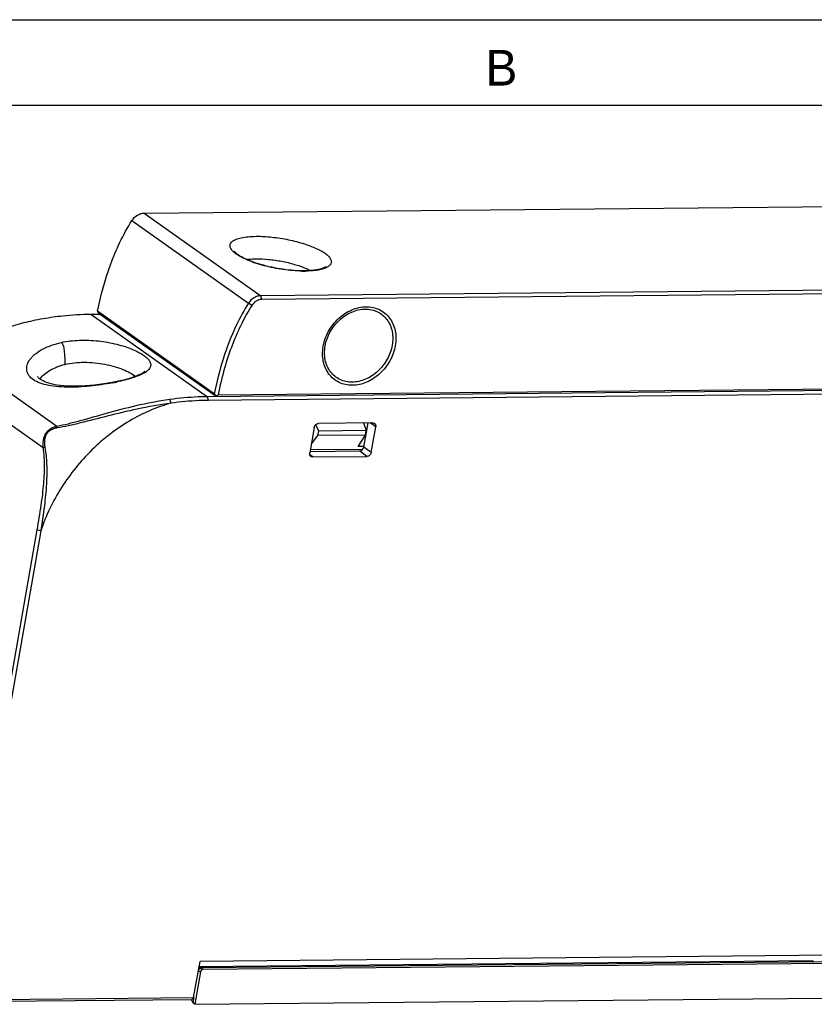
# Model space of a CAD drawing. Header units: millimetres. Extents: x 0 to 420, y 0 to 297.
# Tile 11 of 24: x 120 to 176, y 228 to 297. Entities that reach past the tile are written whole.
import ezdxf

# ---------------------------------------------------------------- set-up
doc = ezdxf.new("R2010")
doc.units = ezdxf.units.MM
doc.header["$LTSCALE"] = 23.1
doc.layers.get('0').update_dxf_attribs({"linetype": 'CONTINUOUS'})
doc.styles.add('TEXTSTYLE_2', font='trium.ttf')

msp = doc.modelspace()

# ---------------------------------------------------------------- linework, layer by layer
at = {"color": 2, "linetype": 'CONTINUOUS'}
msp.add_line((0, 297), (420, 297), dxfattribs=at)
at = {"color": 7, "linetype": 'CONTINUOUS'}
for p, q in [((18, 291), (414, 291)), ((129.13856, 283.42878), (181.07796, 283.9345)), ((189.25533, 278.13794), (137.31593, 277.63222)), ((189.31805, 277.88199), (137.37865, 277.37628)), ((125.40519, 276.34879), (126.01287, 276.3547)), ((134.05155, 270.74955), (125.87418, 276.54612)), ((125.89469, 276.48494), (126.01287, 276.3547)), ((134.19024, 270.55814), (126.01287, 276.3547)), ((190.51957, 271.1066), (133.58255, 270.55222)), ((190.58229, 270.85065), (133.64527, 270.29628)), ((134.31886, 270.6785), (190.04085, 271.22104)), ((134.05155, 270.74955), (134.17001, 270.61896)), ((134.17001, 270.61896), (134.31881, 270.6785)), ((134.19024, 270.55814), (134.17001, 270.61896)), ((145.16772, 268.71799), (141.37192, 268.68103)), ((144.52023, 268.71169), (144.7063, 268.1778)), ((144.53496, 267.01452), (144.85002, 268.7149)), ((141.06373, 268.39628), (140.75098, 266.60885)), ((141.15605, 268.5687), (141.37633, 268.14538)), ((141.32068, 267.82729), (141.37633, 268.14538)), ((144.7063, 268.1778), (141.37633, 268.14538)), ((144.65064, 267.85971), (144.7063, 268.1778)), ((145.06439, 266.65085), (145.37714, 268.43828)), ((140.86185, 267.24251), (141.32068, 267.82729)), ((144.65064, 267.85971), (141.32068, 267.82729)), ((144.14039, 267.05665), (144.65064, 267.85971)), ((140.76963, 266.71547), (144.24368, 266.7493)), ((144.46002, 266.86024), (140.78871, 266.8245)), ((144.54349, 267.06058), (144.14039, 267.05665)), ((140.9604, 266.32914), (144.7562, 266.3661)), ((121.61419, 261.21484), (115.85588, 228.30556)), ((121.88237, 261.14873), (116.12406, 228.23944)), ((132.60279, 228.39989), (133.06756, 230.94013)), ((175.96768, 230.97105), (132.99667, 230.55266)), ((177.36575, 231.37144), (133.06756, 230.94013)), ((176.7922, 230.90477), (133.15856, 230.47993)), ((133.27937, 230.39429), (176.91301, 230.81914)), ((176.05048, 230.94602), (176.1159, 230.89965)), ((133.07572, 230.20411), (132.69151, 227.93118)), ((133.14795, 230.47983), (132.98329, 230.47954)), ((133.14793, 230.48136), (132.98333, 230.47976)), ((115.99549, 228.11909), (132.47272, 228.27952)), ((116.12406, 228.23944), (132.60279, 228.39989)), ((132.42983, 228.2791), (132.54805, 228.03287)), ((132.60279, 228.39989), (132.47272, 228.27952)), ((132.61355, 228.39796), (132.54805, 228.03287)), ((132.69151, 227.93118), (132.54805, 228.03287)), ((132.69151, 227.93118), (176.6883, 228.35956))]:
    msp.add_line(p, q, dxfattribs=at)
at = {"color": 9, "linetype": 'CONTINUOUS'}
for p, q in [((129.13856, 283.42878), (137.31593, 277.63222)), ((128.27703, 282.90293), (136.4544, 277.10637)), ((136.68943, 276.95559), (136.4544, 277.10637)), ((137.37865, 277.37628), (137.31593, 277.63222)), ((125.40519, 276.34879), (133.58255, 270.55222)), ((123.02032, 268.46502), (116.0517, 273.40475)), ((122.0446, 266.95621), (114.8889, 272.02856)), ((131.02033, 270.09878), (130.93644, 270.35314)), ((133.64527, 270.29628), (133.58255, 270.55222)), ((145.37714, 268.43828), (144.97272, 268.71609)), ((123.027, 268.36014), (123.02032, 268.46502)), ((122.17802, 266.99711), (122.0446, 266.95621)), ((144.7562, 266.3661), (144.24368, 266.7493)), ((145.06439, 266.65085), (144.53496, 267.01452)), ((140.9604, 266.32914), (140.75745, 266.48088)), ((121.88237, 261.14873), (121.61419, 261.21484)), ((175.96768, 230.97105), (176.06894, 230.89927)), ((132.95318, 230.29097), (133.07572, 230.20411)), ((133.15856, 230.47993), (133.27937, 230.39429))]:
    msp.add_line(p, q, dxfattribs=at)
at = {"color": 7, "linetype": 'CONTINUOUS'}
for points in [[(129.20972, 272.35242), (129.21106, 272.35428), (129.20677, 272.34925), (129.19667, 272.33847), (129.18204, 272.32423), (129.16287, 272.30711), (129.13853, 272.28712), (129.10987, 272.26539), (129.07691, 272.24222), (129.03926, 272.21761), (128.99739, 272.19205), (128.95128, 272.16571), (128.90074, 272.13858), (128.84594, 272.11089), (128.78687, 272.08272), (128.72339, 272.05409), (128.65547, 272.02509), (128.58312, 271.9958), (128.5062, 271.96626), (128.42437, 271.93645), (128.33763, 271.90645), (128.24588, 271.87635), (128.14871, 271.84609), (128.04597, 271.81573), (127.93778, 271.78538), (127.82403, 271.75506), (127.70454, 271.72472), (127.57954, 271.69441), (127.44937, 271.66414), (127.31407, 271.63386), (127.1857, 271.60609)], [(127.18433, 271.60579), (127.13823, 271.59608), (126.88487, 271.54635), (126.60898, 271.49834), (126.30673, 271.45196), (125.98462, 271.40861), (125.65931, 271.37064), (125.33678, 271.3391), (125.01449, 271.31449), (124.69642, 271.29776), (124.38459, 271.28924), (124.08151, 271.28905), (123.79184, 271.29717), (123.51616, 271.31369), (123.25692, 271.33853), (123.02018, 271.37066), (122.80794, 271.40869), (122.61775, 271.45174), (122.44798, 271.499), (122.29775, 271.5495), (122.16635, 271.60219), (122.05253, 271.65613), (121.95477, 271.71059), (121.87233, 271.76443), (121.80498, 271.81594), (121.75093, 271.86438), (121.70896, 271.90868), (121.67885, 271.94627), (121.65878, 271.97606)]]:
    msp.add_lwpolyline(points, dxfattribs=at)
at = {"color": 9, "linetype": 'CONTINUOUS'}
for centre, radius, start, end in [((140.35409, 287.64748), 8.28547, 269.0128434, 270.1866903), ((140.35498, 287.22664), 7.86463, 270.1901985, 270.5569582), ((123.08157, 270.90887), 1.53383, 144.158621, 144.6632882), ((123.10094, 270.89487), 1.55773, 143.5142485, 144.1582526), ((123.92114, 287.1963), 15.95525, 280.8677156, 281.8286634), ((124.04082, 286.62142), 15.36804, 281.831279, 282.0202688)]:
    msp.add_arc(centre, radius, start, end, dxfattribs=at)
at = {"color": 7, "linetype": 'CONTINUOUS'}
msp.add_arc((152.4674, 285.42504), 28.0363, 198.4630874, 198.5949523, dxfattribs=at)
for centre, major_axis, ratio, start_param, end_param in [((144.29233, 267.01224), (0.16837, 0.22534), 0.80483798, -2.59117733, -1.02068568), ((175.93518, 230.7826), (0.1146, 0.16391), 0.81147257, -0.00524153, 0.52499877), ((133.24811, 230.20496), (0.11134, 0.16617), 0.81517577, 0.50878796, 2.07522097), ((132.86287, 230.47804), (0.34235, 0.00247), 0.00146609, -0.58683481, -0.52820473)]:
    msp.add_ellipse(centre, major_axis=major_axis, ratio=ratio, start_param=start_param, end_param=end_param, dxfattribs=at)
for points, knots in [([(128.27703, 282.90293), (128.37355, 283.05542), (128.56995, 283.25379), (128.88882, 283.40009), (129.05705, 283.42799), (129.13856, 283.42878)], [0, 0, 0, 0, 0.51829886, 0.76590613, 1, 1, 1, 1]), ([(125.87423, 276.54609), (126.09378, 277.64983), (126.53716, 279.29862), (127.4136, 281.40221), (127.96719, 282.41502), (128.27703, 282.90293)], [0, 0, 0, 0, 0.49439234, 0.74608584, 1, 1, 1, 1]), ([(140.3804, 279.38016), (140.1372, 279.37779), (139.63149, 279.39679), (138.86233, 279.48221), (138.08376, 279.62209), (137.33826, 279.8087), (136.66726, 280.03111), (136.17727, 280.24412), (135.85644, 280.42413), (135.67352, 280.54738), (135.5414, 280.6586), (135.47481, 280.7318), (135.45246, 280.76416)], [0, 0, 0, 0, 0.13984955, 0.29060112, 0.44467417, 0.5943555, 0.73210535, 0.8507786, 0.90084327, 0.94347827, 0.97738638, 1, 1, 1, 1]), ([(141.8539, 279.66552), (141.85588, 279.66745), (141.84369, 279.65606), (141.83752, 279.65225), (141.82138, 279.64036), (141.80366, 279.62935), (141.77223, 279.61103), (141.72539, 279.58757), (141.65969, 279.55981), (141.58328, 279.53257), (141.49699, 279.50656), (141.40164, 279.48234), (141.29786, 279.46024), (141.14462, 279.43318), (140.93556, 279.40661), (140.66591, 279.38657), (140.47796, 279.38111), (140.38045, 279.38016)], [0, 0, 0, 0, 0.00543785, 0.01401408, 0.02574337, 0.04014527, 0.05693649, 0.09679434, 0.14392283, 0.19749609, 0.25691996, 0.32176229, 0.39167396, 0.46635333, 0.62892736, 0.80746826, 1, 1, 1, 1]), ([(136.4544, 277.10637), (136.14599, 276.61755), (135.45386, 275.35681), (134.63113, 273.22597), (134.2159, 271.57525), (134.05152, 270.74958)], [0, 0, 0, 0, 0.25389513, 0.6301787, 1, 1, 1, 1]), ([(137.31593, 277.63222), (137.23442, 277.63143), (137.06619, 277.60352), (136.74732, 277.45723), (136.55092, 277.25886), (136.4544, 277.10637)], [0, 0, 0, 0, 0.23409387, 0.48170114, 1, 1, 1, 1]), ([(137.37865, 277.37628), (137.24568, 277.37498), (136.96771, 277.28308), (136.76664, 277.07759), (136.68943, 276.95559)], [0, 0, 0, 0, 0.47945101, 1, 1, 1, 1]), ([(122.75907, 276.1497), (122.98031, 276.18061), (123.85852, 276.28932), (124.74373, 276.34234), (125.40519, 276.34879)], [0, 0, 0, 0, 0.2524502, 1, 1, 1, 1]), ([(136.68928, 276.95568), (136.42932, 276.54674), (135.93109, 275.65447), (135.2875, 274.18127), (134.73001, 272.50556), (134.44435, 271.309), (134.31891, 270.67849)], [0, 0, 0, 0, 0.21552838, 0.4535846, 0.7140691, 1, 1, 1, 1]), ([(117.97296, 274.75566), (118.29098, 274.91386), (118.98005, 275.21417), (120.10704, 275.60008), (121.38096, 275.92338), (122.28552, 276.08353), (122.75907, 276.1497)], [0, 0, 0, 0, 0.2129201, 0.44990357, 0.71336901, 1, 1, 1, 1]), ([(130.93644, 270.35314), (130.1377, 270.24153), (128.63868, 269.95039), (126.54616, 269.39673), (124.96765, 268.94262), (123.81766, 268.63704), (123.28091, 268.51503), (123.02032, 268.46502)], [0, 0, 0, 0, 0.29712717, 0.56164221, 0.79732073, 0.9022411, 1, 1, 1, 1]), ([(131.02033, 270.09878), (130.22549, 269.99552), (128.72714, 269.72536), (126.62213, 269.21205), (125.02114, 268.79221), (123.84613, 268.51292), (123.29496, 268.40368), (123.027, 268.36014)], [0, 0, 0, 0, 0.29380846, 0.55730763, 0.79414916, 0.90048823, 1, 1, 1, 1]), ([(133.58255, 270.55222), (133.36338, 270.55009), (132.47873, 270.5268), (131.59573, 270.44525), (130.93644, 270.35314)], [0, 0, 0, 0, 0.24770599, 1, 1, 1, 1]), ([(133.64527, 270.29628), (133.42785, 270.29416), (132.55028, 270.27106), (131.67434, 270.19016), (131.02033, 270.09878)], [0, 0, 0, 0, 0.24770599, 1, 1, 1, 1]), ([(141.06373, 268.39628), (141.07688, 268.47143), (141.15316, 268.61069), (141.30034, 268.68033), (141.37192, 268.68103)], [0, 0, 0, 0, 0.51589476, 1, 1, 1, 1]), ([(145.16772, 268.71799), (145.17846, 268.71809), (145.22011, 268.71568), (145.26122, 268.70099), (145.28699, 268.68383)], [0, 0, 0, 0, 0.25744649, 1, 1, 1, 1]), ([(145.28699, 268.68383), (145.32299, 268.65987), (145.38174, 268.58115), (145.38538, 268.48535), (145.37714, 268.43828)], [0, 0, 0, 0, 0.47509572, 1, 1, 1, 1]), ([(123.02032, 268.46502), (122.93378, 268.44615), (122.76868, 268.39715), (122.54428, 268.28828), (122.35866, 268.14222), (122.16148, 267.90013), (122.05205, 267.58441), (122.0236, 267.23979), (122.03347, 267.05219), (122.0446, 266.95621)], [0, 0, 0, 0, 0.1325325, 0.25658548, 0.37100086, 0.48311837, 0.72003447, 0.85542061, 1, 1, 1, 1]), ([(123.027, 268.36014), (122.94597, 268.34697), (122.79176, 268.30988), (122.58209, 268.21995), (122.41119, 268.09196), (122.23414, 267.87271), (122.14889, 267.57921), (122.1423, 267.26105), (122.1622, 267.08656), (122.17802, 266.99711)], [0, 0, 0, 0, 0.13422473, 0.25819643, 0.37043822, 0.47985817, 0.71406176, 0.85147969, 1, 1, 1, 1]), ([(122.0446, 266.95621), (122.09991, 266.57964), (122.14945, 265.74774), (122.08769, 264.40711), (121.89826, 262.8721), (121.71511, 261.7916), (121.61419, 261.21484)], [0, 0, 0, 0, 0.19759781, 0.43109698, 0.69602124, 1, 1, 1, 1]), ([(122.17802, 266.99711), (122.24674, 266.60856), (122.3236, 265.75363), (122.29905, 264.37991), (122.14418, 262.8209), (121.97708, 261.72866), (121.88237, 261.14873)], [0, 0, 0, 0, 0.20132009, 0.43636958, 0.70019242, 1, 1, 1, 1]), ([(140.83156, 266.37009), (140.79843, 266.39511), (140.74582, 266.47237), (140.74309, 266.56376), (140.75098, 266.60885)], [0, 0, 0, 0, 0.47559481, 1, 1, 1, 1]), ([(145.06439, 266.65085), (145.05124, 266.5757), (144.97496, 266.43645), (144.82778, 266.3668), (144.7562, 266.3661)], [0, 0, 0, 0, 0.51589476, 1, 1, 1, 1]), ([(140.9604, 266.32914), (140.94865, 266.32903), (140.90319, 266.33192), (140.85851, 266.34974), (140.83156, 266.37009)], [0, 0, 0, 0, 0.25807402, 1, 1, 1, 1]), ([(132.95499, 230.30226), (132.96171, 230.34922), (133.00721, 230.43999), (133.10227, 230.47939), (133.14795, 230.47983)], [0, 0, 0, 0, 0.50942184, 1, 1, 1, 1])]:
    msp.add_open_spline(points, degree=3, knots=knots, dxfattribs=at)
at = {"color": 9, "linetype": 'CONTINUOUS'}
for points, knots in [([(135.54115, 280.59645), (135.45045, 280.66514), (135.32858, 280.77171), (135.21261, 280.93527), (135.16368, 281.04759), (135.14826, 281.15778), (135.17636, 281.30335), (135.28258, 281.43007), (135.42904, 281.52771), (135.63891, 281.62762), (135.97393, 281.7208), (136.44917, 281.78793), (136.79771, 281.80353), (136.98506, 281.80536)], [0, 0, 0, 0, 0.1230356, 0.17272577, 0.21578179, 0.25427522, 0.29122143, 0.37301979, 0.423474, 0.48179728, 0.62333346, 0.79740303, 1, 1, 1, 1]), ([(136.98506, 281.80536), (137.3544, 281.80895), (138.12052, 281.76443), (139.25677, 281.58549), (140.18346, 281.3478), (140.86022, 281.10939), (141.29403, 280.92237), (141.65843, 280.72689), (141.9441, 280.5283), (142.12249, 280.35351), (142.21276, 280.21404), (142.25216, 280.11756), (142.26673, 280.02308), (142.25517, 279.93183), (142.21763, 279.84584), (142.15552, 279.76632), (142.07007, 279.69345), (141.91672, 279.59934), (141.7823, 279.54833), (141.6862, 279.51868)], [0, 0, 0, 0, 0.16749169, 0.34708287, 0.52097732, 0.60041016, 0.67226458, 0.73500818, 0.78758358, 0.82969532, 0.84714639, 0.86259139, 0.87661242, 0.89001504, 0.90373514, 0.91863872, 0.9353857, 0.95439701, 1, 1, 1, 1]), ([(140.21135, 279.36324), (139.77106, 279.37073), (138.87481, 279.45106), (137.78113, 279.66959), (136.94609, 279.91633), (136.39555, 280.12111), (135.92845, 280.34124), (135.65653, 280.50907), (135.54115, 280.59645)], [0, 0, 0, 0, 0.27036359, 0.55088169, 0.68331558, 0.80464343, 0.91114223, 1, 1, 1, 1]), ([(136.3267, 280.18303), (136.37671, 280.1899), (136.59282, 280.21519), (136.81055, 280.22516), (136.97761, 280.22679)], [0, 0, 0, 0, 0.23203069, 1, 1, 1, 1]), ([(136.97761, 280.22679), (137.26815, 280.22962), (137.87137, 280.19787), (138.77353, 280.06684), (139.64841, 279.8604), (140.20429, 279.67114), (140.46029, 279.56315)], [0, 0, 0, 0, 0.24449013, 0.50718423, 0.76619599, 1, 1, 1, 1]), ([(141.6862, 279.51868), (141.60155, 279.49255), (141.41735, 279.44753), (140.99949, 279.38207), (140.66485, 279.36466), (140.43143, 279.36238)], [0, 0, 0, 0, 0.20960799, 0.44773389, 1, 1, 1, 1]), ([(140.46029, 279.56315), (140.49156, 279.54996), (140.61052, 279.49849), (140.72758, 279.44256), (140.81231, 279.39812)], [0, 0, 0, 0, 0.26184404, 1, 1, 1, 1]), ([(143.73451, 271.35524), (143.57262, 271.35366), (143.25191, 271.38425), (142.79867, 271.53732), (142.39997, 271.79154), (142.07278, 272.13625), (141.83013, 272.55686), (141.6807, 273.03586), (141.62919, 273.55451), (141.69313, 274.28102), (142.01872, 275.17544), (142.60895, 275.93003), (143.201, 276.39491), (143.68266, 276.6558), (144.18545, 276.81979), (144.52977, 276.86084), (144.69814, 276.86248)], [0, 0, 0, 0, 0.05834301, 0.11498579, 0.17084812, 0.22704844, 0.28461466, 0.34431349, 0.40652644, 0.4712315, 0.60586565, 0.74297228, 0.8104668, 0.87607798, 0.93932256, 1, 1, 1, 1]), ([(143.72975, 271.57455), (143.57916, 271.57308), (143.28082, 271.60154), (142.8592, 271.74393), (142.48832, 271.98041), (142.18396, 272.30108), (141.95824, 272.69234), (141.81924, 273.13792), (141.77132, 273.62039), (141.8308, 274.2962), (142.13367, 275.12822), (142.68272, 275.83016), (143.23346, 276.26261), (143.68152, 276.5053), (144.14923, 276.65784), (144.46953, 276.69604), (144.62616, 276.69756)], [0, 0, 0, 0, 0.05834433, 0.11498732, 0.17084923, 0.22704943, 0.28461537, 0.34431399, 0.40652668, 0.47123146, 0.60586501, 0.74297103, 0.81046542, 0.87607619, 0.93932105, 1, 1, 1, 1]), ([(144.62616, 276.69756), (144.77676, 276.69903), (145.07509, 276.67057), (145.49671, 276.52818), (145.86759, 276.2917), (146.17195, 275.97103), (146.39767, 275.57977), (146.53667, 275.13419), (146.58459, 274.65172), (146.52511, 273.97591), (146.22224, 273.14389), (145.67319, 272.44195), (145.12245, 272.0095), (144.6744, 271.76681), (144.20669, 271.61427), (143.88638, 271.57607), (143.72975, 271.57455)], [0, 0, 0, 0, 0.05834433, 0.11498732, 0.17084923, 0.22704943, 0.28461537, 0.34431399, 0.40652668, 0.47123146, 0.60586501, 0.74297103, 0.81046542, 0.87607619, 0.93932105, 1, 1, 1, 1]), ([(144.69814, 276.86248), (144.86003, 276.86405), (145.18074, 276.83346), (145.63397, 276.6804), (146.03268, 276.42618), (146.35986, 276.08146), (146.60251, 275.66085), (146.75194, 275.18186), (146.80346, 274.6632), (146.73951, 273.9367), (146.41393, 273.04228), (145.8237, 272.28769), (145.23164, 271.8228), (144.74998, 271.56192), (144.2472, 271.39793), (143.90288, 271.35688), (143.73451, 271.35524)], [0, 0, 0, 0, 0.05834301, 0.11498579, 0.17084812, 0.22704844, 0.28461466, 0.34431349, 0.40652644, 0.4712315, 0.60586565, 0.74297228, 0.8104668, 0.87607798, 0.93932256, 1, 1, 1, 1]), ([(126.92938, 271.52721), (126.40141, 271.42577), (125.59641, 271.3092), (124.51993, 271.22652), (123.72542, 271.21103), (122.9766, 271.25057), (122.30138, 271.35476), (121.72881, 271.53042), (121.28072, 271.77614), (121.0267, 272.05775), (120.92439, 272.30277), (120.88345, 272.55424), (120.95139, 272.89311), (121.14287, 273.19804), (121.35686, 273.42935), (121.63269, 273.66665), (122.05849, 273.93286), (122.6593, 274.18738), (123.10078, 274.30933), (123.33437, 274.3598)], [0, 0, 0, 0, 0.1637035, 0.24723654, 0.32865224, 0.40549897, 0.47531195, 0.53617203, 0.58705129, 0.62924639, 0.64845026, 0.66722139, 0.7061074, 0.7503906, 0.77521644, 0.8019261, 0.86095922, 0.92723143, 1, 1, 1, 1]), ([(123.33437, 274.3598), (123.74778, 274.44914), (124.6154, 274.54911), (125.92137, 274.49561), (126.9905, 274.30452), (127.78174, 274.0768), (128.30097, 273.88589), (128.74707, 273.67839), (129.10858, 273.46218), (129.34582, 273.26911), (129.47933, 273.1116), (129.56598, 272.97181), (129.60694, 272.81938), (129.58386, 272.67452), (129.5208, 272.52954), (129.36213, 272.3567), (129.19969, 272.25127), (129.10583, 272.19826)], [0, 0, 0, 0, 0.16651119, 0.34176632, 0.51300813, 0.59262757, 0.66569734, 0.73059145, 0.78602718, 0.83123245, 0.85019844, 0.86701787, 0.89589132, 0.9096627, 0.92409346, 0.95756276, 1, 1, 1, 1]), ([(123.33437, 274.3598), (123.35426, 274.34582), (123.38778, 274.3063), (123.43723, 274.20996), (123.47901, 274.06791), (123.51336, 273.88332), (123.54747, 273.61337), (123.57103, 273.25604), (123.57842, 272.96511), (123.58033, 272.81594)], [0, 0, 0, 0, 0.04593609, 0.09533501, 0.20436007, 0.32375453, 0.45019621, 0.71813445, 1, 1, 1, 1]), ([(123.58033, 272.81594), (124.0245, 272.92426), (124.72702, 272.9963), (125.66309, 272.94824), (126.3662, 272.84501), (127.029, 272.68472), (127.62499, 272.48279), (128.12871, 272.25371), (128.4202, 272.07425), (128.54189, 271.97962)], [0, 0, 0, 0, 0.26593466, 0.40580562, 0.54489322, 0.67858549, 0.8019645, 0.91033052, 1, 1, 1, 1]), ([(121.84852, 271.82113), (121.93342, 271.93593), (122.14717, 272.15618), (122.54658, 272.43112), (123.03262, 272.65904), (123.39089, 272.76974), (123.58033, 272.81594)], [0, 0, 0, 0, 0.21072698, 0.44839988, 0.71223105, 1, 1, 1, 1]), ([(129.10583, 272.19826), (128.99139, 272.13362), (128.73071, 272.01275), (128.11252, 271.79325), (127.60237, 271.66721), (127.24134, 271.59034)], [0, 0, 0, 0, 0.20048505, 0.43696306, 1, 1, 1, 1]), ([(127.24134, 271.59034), (127.23624, 271.59398), (127.21978, 271.60448), (127.19876, 271.60877), (127.1857, 271.60608)], [0, 0, 0, 0, 0.31951258, 1, 1, 1, 1]), ([(131.02033, 270.09878), (130.00087, 269.81503), (127.9914, 268.93429), (125.36816, 266.89358), (123.24036, 264.25882), (122.24754, 262.21039), (121.88237, 261.14873)], [0, 0, 0, 0, 0.2395912, 0.49004832, 0.74580646, 1, 1, 1, 1])]:
    msp.add_open_spline(points, degree=3, knots=knots, dxfattribs=at)

# ---------------------------------------------------------------- texts
at = {"color": 2, "linetype": 'CONTINUOUS', "insert": (154.19009, 294.87931), "char_height": 2.5, "width": 2.3703704, "attachment_point": 2, "line_spacing_factor": 0.9, "style": 'TEXTSTYLE_2'}
msp.add_mtext('B', dxfattribs=at)

doc.saveas('drawing.dxf')
